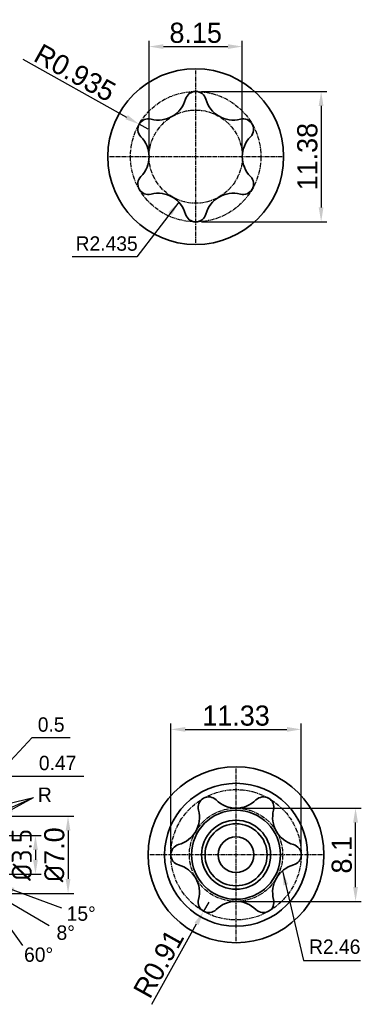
# Model space of a CAD drawing. Header units: millimetres. Extents: x 803 to 2752, y -982 to 289.
# Tile 7 of 22: x 1483 to 1543, y -940 to -769. Entities that reach past the tile are written whole.
import ezdxf

# ---------------------------------------------------------------- set-up
doc = ezdxf.new("R2010")
doc.units = ezdxf.units.MM
doc.linetypes.add('CENTER2', pattern=[1.125, 0.75, -0.125, 0.125, -0.125])
for name, color, linetype, lineweight in [('中心线', 1, 'CENTER2', 25), ('标注线', 3, 'Continuous', 30), ('粗实线', 7, 'Continuous', 35)]:
    doc.layers.add(name, color=color, linetype=linetype, lineweight=lineweight)
doc.dimstyles.new('ISO-25$0', dxfattribs={"dimtxt": 2.5, "dimasz": 2.5, "dimexe": 1.25, "dimexo": 0.625, "dimgap": 1, "dimtad": 1, "dimtoh": 1, "dimtxsty": 'Standard', "dimcen": 2.5, "dimadec": 0, "dimazin": 0, "dimtfac": 1, "dimtofl": 0, "dimtmove": 0, "dimatfit": 3, "dimfxl": 1, "dimarcsym": 0})
doc.dimstyles.new('副本 (2) (2) (2)ISO-25', dxfattribs={"dimtxt": 3.5, "dimasz": 2.5, "dimexe": 1, "dimexo": 1, "dimtad": 1, "dimtxsty": 'Standard', "dimcen": 2.5, "dimadec": 0, "dimazin": 0, "dimtfac": 1, "dimtmove": 0, "dimatfit": 3, "dimfxl": 1, "dimarcsym": 0})

# ---------------------------------------------------------------- blocks, each defined once
blk = doc.blocks.new('*D385')
at = {"layer": 'Defpoints', "color": 0, "transparency": 16777216}
for p in [(1522.04, -774.04), (1505.84, -793.17), (1522.04, -793.17)]:
    blk.add_point(p, dxfattribs=at)
at = {"layer": '标注线', "color": 0, "lineweight": -2, "transparency": 16777216}
for p, q in [((1505.84, -792.17), (1505.84, -773.04)), ((1522.04, -792.17), (1522.04, -773.04)), ((1508.34, -774.04), (1519.54, -774.04))]:
    blk.add_line(p, q, dxfattribs=at)
at = {"layer": '标注线', "color": 0, "transparency": 16777216}
for points in [[(1508.34, -773.63), (1508.34, -774.46), (1505.84, -774.04)], [(1519.54, -773.63), (1519.54, -774.46), (1522.04, -774.04)]]:
    blk.add_solid(points, dxfattribs=at)
at = {"layer": '标注线', "color": 0, "transparency": 16777216, "insert": (1513.94, -771.67), "char_height": 3.5, "attachment_point": 5}
blk.add_mtext('8.15', dxfattribs=at)
blk = doc.blocks.new('*D386')
at = {"layer": 'Defpoints', "color": 0, "transparency": 16777216}
for p in [(1513.94, -781.84), (1513.94, -804.5), (1535.73, -804.5)]:
    blk.add_point(p, dxfattribs=at)
at = {"layer": '标注线', "color": 0, "lineweight": -2, "transparency": 16777216}
for p, q in [((1514.94, -781.84), (1536.73, -781.84)), ((1535.73, -784.34), (1535.73, -802)), ((1514.94, -804.5), (1536.73, -804.5))]:
    blk.add_line(p, q, dxfattribs=at)
at = {"layer": '标注线', "color": 0, "transparency": 16777216}
for points in [[(1535.31, -784.34), (1536.14, -784.34), (1535.73, -781.84)], [(1535.31, -802), (1536.14, -802), (1535.73, -804.5)]]:
    blk.add_solid(points, dxfattribs=at)
at = {"layer": '标注线', "color": 0, "transparency": 16777216, "insert": (1533.35, -793.17), "char_height": 3.5, "attachment_point": 5, "rotation": 90}
blk.add_mtext('11.38', dxfattribs=at)
blk = doc.blocks.new('*D387')
at = {"layer": 'Defpoints', "color": 0, "transparency": 16777216}
for p in [(1504.11, -787.53), (1505.71, -788.42)]:
    blk.add_point(p, dxfattribs=at)
at = {"layer": '标注线', "color": 0, "lineweight": -2, "transparency": 16777216}
for p, q in [((1483.88, -776.25), (1501.93, -786.31)), ((1505.71, -788.42), (1504.11, -787.53))]:
    blk.add_line(p, q, dxfattribs=at)
at = {"layer": '标注线', "color": 0, "transparency": 16777216}
blk.add_solid([(1502.13, -785.95), (1501.73, -786.68), (1504.11, -787.53)], dxfattribs=at)
at = {"layer": '标注线', "color": 0, "transparency": 16777216, "insert": (1492.97, -778.6), "char_height": 3.5, "attachment_point": 5, "rotation": 330.8632}
blk.add_mtext('R0.935', dxfattribs=at)
blk = doc.blocks.new('*D389')
at = {"layer": 'Defpoints', "color": 0, "transparency": 16777216}
for p in [(1479.81, -907.79), (1479.81, -921.19), (1491.76, -921.19)]:
    blk.add_point(p, dxfattribs=at)
at = {"layer": '标注线', "color": 0, "lineweight": -2, "transparency": 16777216}
for p, q in [((1480.81, -907.79), (1492.76, -907.79)), ((1491.76, -910.29), (1491.76, -918.69)), ((1480.81, -921.19), (1492.76, -921.19))]:
    blk.add_line(p, q, dxfattribs=at)
at = {"layer": '标注线', "color": 0, "transparency": 16777216}
for points in [[(1491.35, -910.29), (1492.18, -910.29), (1491.76, -907.79)], [(1491.35, -918.69), (1492.18, -918.69), (1491.76, -921.19)]]:
    blk.add_solid(points, dxfattribs=at)
at = {"layer": '标注线', "color": 0, "transparency": 16777216, "insert": (1489.39, -914.49), "char_height": 3.5, "attachment_point": 5, "rotation": 90}
blk.add_mtext('{\\fISOCPEUR|b0|i0|c134|p34;%%C}7.0', dxfattribs=at)
blk = doc.blocks.new('*D390')
at = {"layer": 'Defpoints', "color": 0, "transparency": 16777216}
for p in [(1480.4, -911.14), (1480.4, -917.84), (1486.1, -917.84)]:
    blk.add_point(p, dxfattribs=at)
at = {"layer": '标注线', "color": 0, "lineweight": -2, "transparency": 16777216}
for p, q in [((1481.4, -911.14), (1487.1, -911.14)), ((1486.1, -913.64), (1486.1, -915.34)), ((1481.4, -917.84), (1487.1, -917.84))]:
    blk.add_line(p, q, dxfattribs=at)
at = {"layer": '标注线', "color": 0, "transparency": 16777216}
for points in [[(1485.68, -913.64), (1486.52, -913.64), (1486.1, -911.14)], [(1485.68, -915.34), (1486.52, -915.34), (1486.1, -917.84)]]:
    blk.add_solid(points, dxfattribs=at)
at = {"layer": '标注线', "color": 0, "transparency": 16777216, "insert": (1483.72, -914.49), "char_height": 3.5, "attachment_point": 5, "rotation": 90}
blk.add_mtext('{\\fISOCPEUR|b0|i0|c134|p34;%%C3.5}', dxfattribs=at)
blk = doc.blocks.new('*D396')
at = {"layer": 'Defpoints', "color": 0, "transparency": 16777216}
for p in [(1520.95, -906.39), (1541.71, -906.39), (1520.95, -922.59)]:
    blk.add_point(p, dxfattribs=at)
at = {"layer": '标注线', "color": 0, "lineweight": -2, "transparency": 16777216}
for p, q in [((1521.95, -906.39), (1542.71, -906.39)), ((1541.71, -920.09), (1541.71, -908.89)), ((1521.95, -922.59), (1542.71, -922.59))]:
    blk.add_line(p, q, dxfattribs=at)
at = {"layer": '标注线', "color": 0, "transparency": 16777216}
for points in [[(1541.29, -908.89), (1542.13, -908.89), (1541.71, -906.39)], [(1541.29, -920.09), (1542.13, -920.09), (1541.71, -922.59)]]:
    blk.add_solid(points, dxfattribs=at)
at = {"layer": '标注线', "color": 0, "transparency": 16777216, "insert": (1539.33, -914.49), "char_height": 3.5, "attachment_point": 5, "rotation": 90}
blk.add_mtext('8.1', dxfattribs=at)
blk = doc.blocks.new('*D397')
at = {"layer": 'Defpoints', "color": 0, "transparency": 16777216}
for p in [(1532.28, -892.7), (1509.62, -914.49), (1532.28, -914.49)]:
    blk.add_point(p, dxfattribs=at)
at = {"layer": '标注线', "color": 0, "lineweight": -2, "transparency": 16777216}
for p, q in [((1509.62, -913.49), (1509.62, -891.7)), ((1512.12, -892.7), (1529.78, -892.7)), ((1532.28, -913.49), (1532.28, -891.7))]:
    blk.add_line(p, q, dxfattribs=at)
at = {"layer": '标注线', "color": 0, "transparency": 16777216}
for points in [[(1512.12, -892.28), (1512.12, -893.12), (1509.62, -892.7)], [(1529.78, -892.28), (1529.78, -893.12), (1532.28, -892.7)]]:
    blk.add_solid(points, dxfattribs=at)
at = {"layer": '标注线', "color": 0, "transparency": 16777216, "insert": (1520.95, -890.32), "char_height": 3.5, "attachment_point": 5}
blk.add_mtext('11.33', dxfattribs=at)
blk = doc.blocks.new('*D398')
at = {"layer": 'Defpoints', "color": 0, "transparency": 16777216}
for p in [(1516.2, -922.71), (1515.31, -924.31)]:
    blk.add_point(p, dxfattribs=at)
at = {"layer": '标注线', "color": 0, "lineweight": -2, "transparency": 16777216}
for p, q in [((1516.2, -922.71), (1515.31, -924.31)), ((1506.3, -940.47), (1514.09, -926.49))]:
    blk.add_line(p, q, dxfattribs=at)
at = {"layer": '标注线', "color": 0, "transparency": 16777216}
blk.add_solid([(1513.73, -926.29), (1514.45, -926.7), (1515.31, -924.31)], dxfattribs=at)
at = {"layer": '标注线', "color": 0, "transparency": 16777216, "insert": (1507.51, -933.42), "char_height": 3.5, "attachment_point": 5, "rotation": 60.8632}
blk.add_mtext('R0.91', dxfattribs=at)
blk = doc.blocks.new('_Oblique')
at = {"color": 0, "linetype": 'ByBlock', "lineweight": -2}
blk.add_line((-0.5, -0.5), (0.5, 0.5), dxfattribs=at)
blk = doc.blocks.new('*D401')
at = {"layer": 'Defpoints', "color": 0, "transparency": 16777216}
for p in [(1480.4, -900.8), (1479.81, -907.79), (1480.4, -911.14)]:
    blk.add_point(p, dxfattribs=at)
at = {"layer": '标注线', "color": 0, "lineweight": -2, "transparency": 16777216}
for p, q in [((1479.81, -907.16), (1479.81, -899.55)), ((1480.4, -910.51), (1480.4, -899.55)), ((1479.81, -900.8), (1477.31, -900.8)), ((1480.4, -900.8), (1494.49, -900.8))]:
    blk.add_line(p, q, dxfattribs=at)
at = {"layer": '标注线', "color": 0, "lineweight": -2, "transparency": 16777216, "xscale": 2.5, "yscale": 2.5, "zscale": 2.5}
blk.add_blockref('_Oblique', (1479.81, -900.8), dxfattribs=at)
at = {"layer": '标注线', "color": 0, "lineweight": -2, "transparency": 16777216, "xscale": 2.5, "yscale": 2.5, "zscale": 2.5, "rotation": 180}
blk.add_blockref('_Oblique', (1480.4, -900.8), dxfattribs=at)
at = {"layer": '标注线', "color": 0, "transparency": 16777216, "insert": (1489.95, -898.55), "char_height": 2.5, "attachment_point": 5}
blk.add_mtext('0.47', dxfattribs=at)
blk = doc.blocks.new('*D402')
at = {"layer": 'Defpoints', "color": 0, "transparency": 16777216}
for p in [(1479.81, -900.8), (1478.71, -907.63), (1479.81, -907.79)]:
    blk.add_point(p, dxfattribs=at)
at = {"layer": '标注线', "color": 0, "lineweight": -2, "transparency": 16777216}
for p, q in [((1479.26, -900.8), (1485.54, -894.12)), ((1485.54, -894.12), (1492.12, -894.12)), ((1478.71, -907), (1478.71, -899.55)), ((1479.81, -907.16), (1479.81, -899.55)), ((1478.71, -900.8), (1476.21, -900.8)), ((1478.71, -900.8), (1479.81, -900.8)), ((1479.81, -900.8), (1482.31, -900.8))]:
    blk.add_line(p, q, dxfattribs=at)
at = {"layer": '标注线', "color": 0, "lineweight": -2, "transparency": 16777216, "xscale": 2.5, "yscale": 2.5, "zscale": 2.5}
blk.add_blockref('_Oblique', (1478.71, -900.8), dxfattribs=at)
at = {"layer": '标注线', "color": 0, "lineweight": -2, "transparency": 16777216, "xscale": 2.5, "yscale": 2.5, "zscale": 2.5, "rotation": 180}
blk.add_blockref('_Oblique', (1479.81, -900.8), dxfattribs=at)
at = {"layer": '标注线', "color": 0, "transparency": 16777216, "insert": (1488.83, -891.87), "char_height": 2.5, "attachment_point": 5}
blk.add_mtext('0.5', dxfattribs=at)

msp = doc.modelspace()

# ---------------------------------------------------------------- linework, layer by layer
at = {"layer": '中心线'}
for p, q in [((1513.9406, -808.1712), (1513.9406, -778.1712)), ((1498.9406, -793.1712), (1528.9406, -793.1712)), ((1520.949, -929.4851), (1520.949, -899.4851)), ((1535.949, -914.4851), (1505.949, -914.4851))]:
    msp.add_line(p, q, dxfattribs=at)
for centre, radius in [((1513.9406, -793.1712), 11.33), ((1513.9406, -793.1712), 8.1), ((1520.949, -914.4851), 11.33), ((1520.949, -914.4851), 8.1)]:
    msp.add_circle(centre, radius, dxfattribs=at)
at = {"layer": '粗实线'}
for centre, radius in [((1513.9406, -793.1712), 15.2762), ((1520.949, -914.4851), 15.2762), ((1520.949, -914.4851), 12.4192), ((1520.949, -914.4851), 7.7316), ((1520.949, -914.4851), 5.9941), ((1520.949, -914.4851), 5.3921), ((1520.949, -914.4851), 3.1015)]:
    msp.add_circle(centre, radius, dxfattribs=at)
for centre, radius, start, end in [((1513.9406, -783.6683), 1.827, 15.232462, 164.767538), ((1507.4306, -781.8956), 4.92, 255.232462, 344.767538), ((1520.4506, -781.8956), 4.92, 195.232462, 284.767538), ((1505.7108, -788.4198), 1.827, 75.232462, 224.767538), ((1522.1704, -788.4198), 1.827, 315.232462, 104.767538), ((1500.9206, -793.1712), 4.92, 315.232462, 44.767538), ((1526.9606, -793.1712), 4.92, 135.232462, 224.767538), ((1505.7108, -797.9227), 1.827, 135.232462, 284.767538), ((1522.1704, -797.9227), 1.827, 255.232462, 44.767538), ((1507.4306, -804.4469), 4.92, 15.232462, 104.767538), ((1520.4506, -804.4469), 4.92, 75.232462, 164.767538), ((1513.9406, -802.6742), 1.827, 195.232462, 344.767538), ((1516.1975, -906.2553), 1.827, 45.232462, 194.767538), ((1520.949, -901.4651), 4.92, 225.232462, 314.767538), ((1525.7005, -906.2553), 1.827, 345.232462, 134.767538), ((1509.6733, -907.9751), 4.92, 285.232462, 14.767538), ((1532.2246, -907.9751), 4.92, 165.232462, 254.767538), ((1511.446, -914.4851), 1.827, 105.232462, 254.767538), ((1530.452, -914.4851), 1.827, 285.232462, 74.767538), ((1509.6733, -920.9951), 4.92, 345.232462, 74.767538), ((1532.2246, -920.9951), 4.92, 105.232462, 194.767538), ((1516.1975, -922.7149), 1.827, 165.232462, 314.767538), ((1520.949, -927.5051), 4.92, 45.232462, 134.767538), ((1525.7005, -922.7149), 1.827, 225.232462, 14.767538)]:
    msp.add_arc(centre, radius, start, end, dxfattribs=at)

# ---------------------------------------------------------------- texts
at = {"layer": '标注线', "char_height": 2.5, "attachment_point": 1}
for s, width, insert in [('R2.435', 2.045798, (1493.0785, -807.0174)), ('R', 2.02705, (1486.5221, -902.8062)), ('15%%D', 3.746675, (1491.5199, -923.4552)), ('8%%D', 3.720225, (1489.7612, -926.7592)), ('60%%D', 3.475416, (1484.1221, -930.5865)), ('R2.46', 2.983096, (1533.6348, -929.202))]:
    msp.add_mtext_dynamic_manual_height_columns(s, width=width, gutter_width=12.5, heights=[0], dxfattribs=dict(at, insert=insert))

# ---------------------------------------------------------------- dimensions: what is measured, and where the dimension line sits
at = {"layer": '标注线'}
for base, p1, p2, text, dimstyle, override, picture, middle in [((1522.0406, -774.0427), (1505.8406, -793.1712), (1522.0406, -793.1712), '8.15', '副本 (2) (2) (2)ISO-25', {"dimcen": 7, "dimfxl": 1.2}, '*D385', (1513.9406, -771.6677)), ((1480.4049, -900.7977), (1479.8142, -907.7851), (1480.4049, -911.1351), '0.47', 'ISO-25$0', {"dimblk1": 'Oblique', "dimblk2": 'Oblique', "dimsah": 1}, '*D401', (1489.9466, -898.5477))]:
    dim = msp.add_linear_dim(base=base, p1=p1, p2=p2, text=text, dimstyle=dimstyle, override=override, dxfattribs=at)
    dim.commit()
    dim.dimension.update_dxf_attribs({"geometry": picture, "text_midpoint": middle})
for center, mpoint, text, picture, middle in [((1505.7108, -788.4198), (1504.1149, -787.5302), 'R0.935', '*D387', (1492.9701, -778.5986)), ((1516.1975, -922.7149), (1515.3079, -924.3108), 'R0.91', '*D398', (1507.5124, -933.4175))]:
    dim = msp.add_radius_dim(center=center, mpoint=mpoint, text=text, dimstyle='副本 (2) (2) (2)ISO-25', override={"dimcen": 7, "dimfxl": 1.2}, dxfattribs=at)
    dim.commit()
    dim.dimension.update_dxf_attribs({"geometry": picture, "text_midpoint": middle})
for base, p1, p2, angle, text, picture, middle in [((1535.7265, -804.5012), (1513.9406, -781.8412), (1513.9406, -804.5012), 90, '11.38', '*D386', (1533.3515, -793.1712)), ((1532.279, -892.6992), (1509.619, -914.4851), (1532.279, -914.4851), 180, '11.33', '*D397', (1520.949, -890.3242)), ((1541.7091, -906.3851), (1520.949, -922.5851), (1520.949, -906.3851), 90, '8.1', '*D396', (1539.3341, -914.4851)), ((1491.7619, -921.1851), (1479.8142, -907.7851), (1479.8142, -921.1851), 90, '{\\fISOCPEUR|b0|i0|c134|p34;%%C}7.0', '*D389', (1489.3869, -914.4851))]:
    dim = msp.add_linear_dim(base=base, p1=p1, p2=p2, angle=angle, text=text, dimstyle='副本 (2) (2) (2)ISO-25', override={"dimcen": 7, "dimfxl": 1.2}, dxfattribs=at)
    dim.commit()
    dim.dimension.update_dxf_attribs({"geometry": picture, "text_midpoint": middle})
dim = msp.add_linear_dim(base=(1479.8142, -900.7979), p1=(1478.7069, -907.6295), p2=(1479.8142, -907.7851), text='0.5', dimstyle='ISO-25$0', override={"dimblk1": 'Oblique', "dimblk2": 'Oblique', "dimsah": 1, "dimtmove": 1}, dxfattribs=at)
dim.commit()
dim.dimension.update_dxf_attribs({"geometry": '*D402', "text_midpoint": (1486.5408, -894.1164), "dimtype": 160})
dim = msp.add_linear_dim(base=(1486.0998, -917.8351), p1=(1480.4049, -911.1351), p2=(1480.4049, -917.8351), angle=90, text='{\\fISOCPEUR|b0|i0|c134|p34;%%C3.5}', dimstyle='副本 (2) (2) (2)ISO-25', override={"dimcen": 7, "dimfxl": 1.2}, dxfattribs=at)
dim.commit()
dim.dimension.update_dxf_attribs({"geometry": '*D390', "text_midpoint": (1486.0998, -914.4851), "dimtype": 160})

# ---------------------------------------------------------------- leaders
for points in [[(1511.0175, -801.0793), (1503.7076, -810.5959), (1492.4778, -810.5959)], [(1477.5626, -906.4851), (1485.7766, -904.5199)], [(1478.7069, -907.6295), (1485.7766, -904.5199)], [(1479.8142, -907.7851), (1485.7766, -904.5199)], [(1529.0172, -917.2644), (1532.6901, -932.8308), (1542.5694, -932.8308)], [(1479.9457, -919.7417), (1490.6038, -923.7134)], [(1477.7825, -921.8006), (1483.8269, -930.254)], [(1479.1107, -921.3128), (1488.4555, -926.8013)]]:
    msp.add_leader(points, dimstyle='副本 (2) (2) (2)ISO-25', override={"dimgap": 0.625, "dimtad": 0, "dimcen": 7, "dimfxl": 1.2}, dxfattribs=at)

doc.saveas('drawing.dxf')
